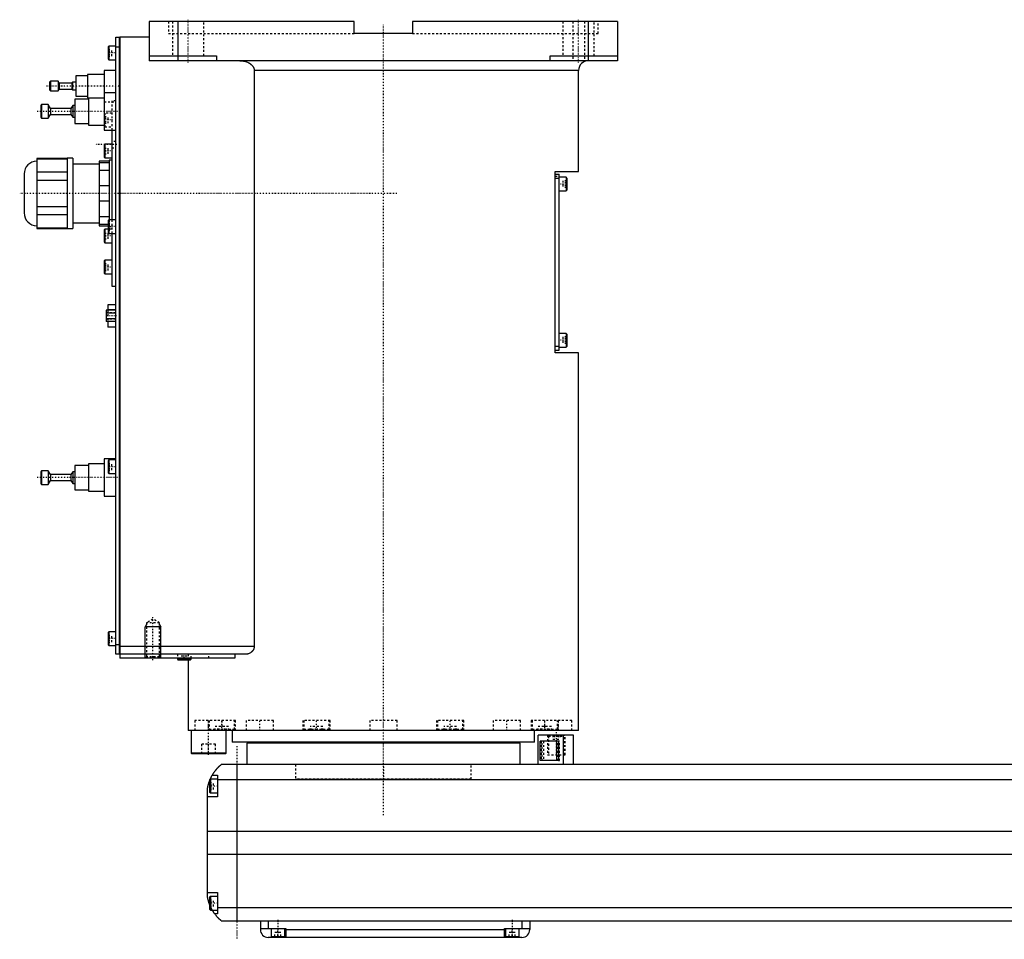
# Model space of a CAD drawing. Extents: x -186 to 906, y -136 to 719.
# Tile 1 of 5: x -186 to 318, y -82 to 389. Entities that reach past the tile are written whole.
import ezdxf

# ---------------------------------------------------------------- set-up
doc = ezdxf.new("R2010")
doc.units = 0
doc.linetypes.add('CENTER', pattern=[1.5, 0.45, -0.5, 0.05, -0.5])
doc.linetypes.add('DASHED', pattern=[2, 1, -1])
for name, color, linetype in [('AM_0', 7, 'CONTINUOUS'), ('AM_10', 7, 'CONTINUOUS'), ('AM_3', 7, 'DASHED'), ('AM_7', 7, 'CENTER')]:
    doc.layers.add(name, color=color, linetype=linetype)

msp = doc.modelspace()

# ---------------------------------------------------------------- linework, layer by layer
at = {"layer": 'AM_0', "color": 7, "linetype": 'CONTINUOUS'}
for p, q in [((-15, 388), (-120, 388)), ((-120, 388), (-120, 368)), ((-105, 368), (-105, 388)), ((-15, 382), (-15, 388)), ((15, 388), (15, 382)), ((120, 388), (15, 388)), ((105, 368), (105, 388)), ((120, 388), (120, 368)), ((-137, 64), (-137, 380)), ((-137, 380), (-135.05, 380)), ((-135.05, 64), (-135.05, 380)), ((-135, 379.95), (-135.05, 379.95)), ((-120, 380), (-135, 380)), ((-135, 380), (-135, 62)), ((15, 382), (-15, 382)), ((-140.6, 375.5), (-141, 375.1)), ((-141, 375.1), (-141, 368.9)), ((-137, 375.5), (-140.6, 375.5)), ((-140.6, 375.5), (-140.6, 368.5)), ((-135.05, 375), (-137, 375)), ((-135, 374.95), (-135.05, 374.95)), ((-141, 368.9), (-140.6, 368.5)), ((-140.6, 368.5), (-137, 368.5)), ((-120, 370.5), (-85.5, 370.5)), ((-85.5, 370.5), (-85.5, 368)), ((85.5, 370.5), (120, 370.5)), ((85.5, 368), (85.5, 370.5)), ((120, 368), (-120, 368)), ((-151.5, 360.25), (-157.5, 360.25)), ((-157.5, 360.25), (-157.5, 349.75)), ((-143, 361), (-151.5, 361)), ((-151.5, 361), (-151.5, 349)), ((-137, 363), (-143, 363)), ((-143, 363), (-143, 332.5)), ((-66.14, 363), (-66.14, 68)), ((100, 363), (-66.14, 363)), ((100, 311.3), (100, 363)), ((-170.5, 357.5), (-171, 357)), ((-171, 357), (-171, 353)), ((-166.6, 357.5), (-170.5, 357.5)), ((-170.5, 357.5), (-170.5, 352.5)), ((-166, 356.5), (-166.6, 357.5)), ((-166.6, 357.5), (-166.6, 352.5)), ((-166.6, 352.5), (-166, 353.5)), ((-159.5, 356.5), (-166, 356.5)), ((-166, 356.5), (-166, 353.5)), ((-166, 353.5), (-159.5, 353.5)), ((-159.2, 357), (-159.5, 356.5)), ((-159.5, 356.5), (-159.5, 353.5)), ((-159.5, 353.5), (-159.2, 353)), ((-157.5, 357), (-159.2, 357)), ((-159.2, 357), (-159.2, 353)), ((-171, 353), (-170.5, 352.5)), ((-170.5, 352.5), (-166.6, 352.5)), ((-159.2, 353), (-157.5, 353)), ((-151, 348.25), (-158, 348.25)), ((-158, 348.25), (-158, 335.75)), ((-157.5, 349.75), (-151.5, 349.75)), ((-151.5, 349), (-143, 349)), ((-151, 349), (-151, 335)), ((-137, 351.5), (-143, 351.5)), ((-175, 345.5), (-175.5, 345)), ((-175.5, 345), (-175.5, 339)), ((-171.7, 345.5), (-175, 345.5)), ((-175, 345.5), (-175, 338.5)), ((-170.5, 343.5), (-171.7, 345.5)), ((-171.7, 345.5), (-171.7, 338.5)), ((-160, 343.5), (-170.5, 343.5)), ((-170.5, 343.5), (-170.5, 340.5)), ((-159.1, 345), (-160, 343.5)), ((-160, 343.5), (-160, 340.5)), ((-158, 345), (-159.1, 345)), ((-159.1, 345), (-159.1, 339)), ((-175.5, 339), (-175, 338.5)), ((-175, 338.5), (-171.7, 338.5)), ((-171.7, 338.5), (-170.5, 340.5)), ((-170.5, 340.5), (-160, 340.5)), ((-160, 340.5), (-159.1, 339)), ((-159.1, 339), (-158, 339)), ((-158, 335.75), (-151, 335.75)), ((-151, 335), (-143, 335)), ((-143, 332.5), (-137, 332.5)), ((-139, 332.5), (-139, 286.5)), ((-142.6, 325.25), (-143, 324.85)), ((-143, 324.85), (-143, 318.65)), ((-139, 325.25), (-142.6, 325.25)), ((-142.6, 325.25), (-142.6, 318.25)), ((-162, 317.88), (-177.5, 317.88)), ((-177.5, 317.88), (-177.5, 282.12)), ((-177.5, 317.73), (-162, 317.73)), ((-159, 318), (-162, 318)), ((-162, 318), (-162, 282)), ((-159, 318), (-159, 282)), ((-143, 318.65), (-142.6, 318.25)), ((-142.6, 318.25), (-139, 318.25)), ((-145.5, 315), (-159, 315)), ((-140.5, 316.5), (-145.5, 316.5)), ((-145.5, 316.5), (-145.5, 283.5)), ((-145.5, 315.87), (-140.5, 315.87)), ((-139, 317), (-140.5, 317)), ((-140.5, 317), (-140.5, 286.48)), ((-184, 310), (-184, 290)), ((-162, 310.85), (-177.5, 310.85)), ((-140.5, 311.84), (-145.5, 311.84)), ((88, 218.3), (88, 311.3)), ((88, 311.3), (100, 311.3)), ((88, 309.8), (90, 309.8)), ((88, 307.8), (90, 307.8)), ((90, 219.8), (90, 309.8)), ((93.6, 308.3), (90, 308.3)), ((94, 307.9), (93.6, 308.3)), ((93.6, 308.3), (93.6, 301.3)), ((94, 307.9), (94, 301.7)), ((-177.5, 306.88), (-162, 306.88)), ((-145.5, 304.03), (-140.5, 304.03)), ((90, 301.3), (93.6, 301.3)), ((93.6, 301.3), (94, 301.7)), ((-162, 293.12), (-177.5, 293.12)), ((-140.5, 295.97), (-145.5, 295.97)), ((-177.5, 289.15), (-162, 289.15)), ((-145.5, 288.16), (-140.5, 288.16)), ((-159, 285), (-145.5, 285)), ((-141, 284.13), (-145.5, 284.13)), ((-145.5, 283.5), (-141, 283.5)), ((-140.6, 286.5), (-141, 286.1)), ((-141, 286.1), (-141, 279.9)), ((-137, 286.5), (-140.6, 286.5)), ((-140.6, 286.5), (-140.6, 279.5)), ((-162, 282.27), (-177.5, 282.27)), ((-177.5, 282.12), (-162, 282.12)), ((-162, 282), (-159, 282)), ((-142.6, 281.75), (-143, 281.35)), ((-143, 281.35), (-143, 275.15)), ((-141, 281.75), (-142.6, 281.75)), ((-142.6, 281.75), (-142.6, 274.75)), ((-141, 279.9), (-140.6, 279.5)), ((-140.6, 279.5), (-137, 279.5)), ((-139, 279.5), (-139, 252.5)), ((-143, 275.15), (-142.6, 274.75)), ((-142.6, 274.75), (-139, 274.75)), ((-142.6, 265.83), (-143, 265.43)), ((-143, 265.43), (-143, 259.23)), ((-139, 265.83), (-142.6, 265.83)), ((-142.6, 265.83), (-142.6, 258.83)), ((-143, 259.23), (-142.6, 258.83)), ((-142.6, 258.83), (-139, 258.83)), ((-139, 252.5), (-137, 252.5)), ((-137, 243), (-141.1, 243)), ((-141.1, 243), (-141.1, 240.19)), ((-137, 240.19), (-142, 240.19)), ((-142, 240.19), (-142, 234.41)), ((-137, 238.74), (-142, 238.74)), ((-137, 240.47), (-141.1, 240.47)), ((-137, 235.86), (-142, 235.86)), ((-137, 234.41), (-142, 234.41)), ((-141.1, 234.41), (-141.1, 231.6)), ((-137, 231.6), (-141.1, 231.6)), ((93.6, 228.3), (90, 228.3)), ((94, 227.9), (93.6, 228.3)), ((93.6, 228.3), (93.6, 221.3)), ((94, 227.9), (94, 221.7)), ((88, 221.8), (90, 221.8)), ((88, 219.8), (90, 219.8)), ((100, 218.3), (88, 218.3)), ((90, 221.3), (93.6, 221.3)), ((93.6, 221.3), (94, 221.7)), ((100, 25), (100, 218.3)), ((-143, 161.5), (-151, 161.5)), ((-151, 161.5), (-151, 147.5)), ((-137, 164), (-143, 164)), ((-143, 164), (-143, 145)), ((-140.6, 163.5), (-141, 163.1)), ((-141, 163.1), (-141, 156.9)), ((-137, 163.5), (-140.6, 163.5)), ((-140.6, 163.5), (-140.6, 156.5)), ((-175, 158), (-175.5, 157.5)), ((-175.5, 157.5), (-175.5, 151.5)), ((-171.7, 158), (-175, 158)), ((-175, 158), (-175, 151)), ((-170.5, 156), (-171.7, 158)), ((-171.7, 158), (-171.7, 151)), ((-159.1, 157.5), (-160, 156)), ((-158, 157.5), (-159.1, 157.5)), ((-159.1, 157.5), (-159.1, 151.5)), ((-151, 160.75), (-158, 160.75)), ((-158, 160.75), (-158, 148.25)), ((-141, 156.9), (-140.6, 156.5)), ((-140.6, 156.5), (-137, 156.5)), ((-175.5, 151.5), (-175, 151)), ((-171.7, 151), (-170.5, 153)), ((-160, 156), (-170.5, 156)), ((-170.5, 156), (-170.5, 153)), ((-170.5, 153), (-160, 153)), ((-160, 156), (-160, 153)), ((-160, 153), (-159.1, 151.5)), ((-159.1, 151.5), (-158, 151.5)), ((-175, 151), (-171.7, 151)), ((-158, 148.25), (-151, 148.25)), ((-151, 147.5), (-143, 147.5)), ((-143, 145), (-137, 145)), ((-140.6, 75.5), (-141, 75.1)), ((-141, 75.1), (-141, 68.9)), ((-137, 75.5), (-140.6, 75.5)), ((-140.6, 75.5), (-140.6, 68.5)), ((-141, 68.9), (-140.6, 68.5)), ((-140.6, 68.5), (-137, 68.5)), ((-137, 69), (-135.05, 69)), ((-135, 69.05), (-135.05, 69.05)), ((-66.14, 68), (-135, 68)), ((-135.05, 64), (-137, 64)), ((-135, 64.05), (-135.05, 64.05)), ((-70.42, 64), (-135, 64)), ((-75.99, 62), (-135, 62)), ((-105.5, 62), (-105.5, 61.4)), ((-105.5, 61.4), (-105.1, 61)), ((-98.5, 61.4), (-105.5, 61.4)), ((-98.9, 61), (-105.1, 61)), ((-100, 61), (-100, 25)), ((-98.9, 61), (-98.5, 61.4)), ((-98.5, 61.4), (-98.5, 62)), ((-75.99, 64), (-75.99, 62)), ((100, 25), (-100, 25)), ((-98.5, 25), (-98.5, 13.4)), ((-88.79, 25.01), (-88.79, 25)), ((-80.5, 13.4), (-80.5, 25)), ((-77.5, 25), (-77.5, 19)), ((-40.35, 25), (-40.35, 25)), ((77.5, 19), (77.5, 25)), ((79.35, 7.5), (79.35, 22.5)), ((97.35, 22.5), (79.35, 22.5)), ((88.79, 25), (88.79, 25.01)), ((92.35, 7.5), (92.35, 22.5)), ((97.35, 7.5), (97.35, 22.5)), ((77.5, 19), (-77.5, 19)), ((-70, 18.5), (-70, 7.5)), ((70, 18.5), (-70, 18.5)), ((-55, 19), (-55, 18.5)), ((55, 18.5), (55, 19)), ((70, 7.5), (70, 18.5)), ((89.75, 19.5), (80.32, 19.5)), ((80.32, 9.5), (80.32, 19.5)), ((88.64, 19.5), (88.64, 9.5)), ((89.75, 19.5), (89.75, 9.5)), ((-98.5, 13.4), (-98.1, 13)), ((-80.5, 13.4), (-98.5, 13.4)), ((-80.9, 13), (-98.1, 13)), ((-80.9, 13), (-80.5, 13.4)), ((517, 7.5), (-83, 7.5)), ((-75, 7.5), (-75, -72.5)), ((89.75, 9.5), (80.32, 9.5)), ((-88.6, 0), (-89, -0.4)), ((-85, 0), (-88.6, 0)), ((-88.6, 0), (-88.6, -7)), ((-87.65, 2), (-85, 2)), ((-85, 2), (-85, -9)), ((-90, -60.5), (-90, -4.5)), ((-89, -0.4), (-89, -6.6)), ((-85, -0.2), (519, -0.2)), ((-85, -9), (-90, -9)), ((-89, -6.6), (-88.6, -7)), ((-88.6, -7), (-85, -7)), ((-90, -26.54), (524, -26.54)), ((-90, -38.4), (524, -38.4)), ((-90, -58), (-85, -58)), ((-88.6, -60), (-89, -60.4)), ((-89, -60.4), (-89, -66.6)), ((-85, -60), (-88.6, -60)), ((-88.6, -60), (-88.6, -67)), ((-85, -58), (-85, -69)), ((-89, -66.6), (-88.6, -67)), ((-88.6, -67), (-85, -67)), ((-85, -69), (-86.34, -69)), ((-85, -65.78), (519, -65.78)), ((-83, -72.5), (517, -72.5)), ((-63, -72.5), (-63, -77)), ((-59, -72.5), (-59, -76.5)), ((71, -72.5), (71, -76.5)), ((75, -72.5), (75, -77)), ((-63, -76.5), (-50, -76.5)), ((-57.5, -76.5), (-57.5, -80.5)), ((-57.5, -80.5), (-50.5, -80.5)), ((-54, -81), (-54, -80.5)), ((-50.5, -80.5), (-50.5, -76.5)), ((-50, -76.5), (-50, -81)), ((-50, -77), (62, -77)), ((62, -76.5), (75, -76.5)), ((62, -81), (62, -76.5)), ((62.5, -76.5), (62.5, -80.5)), ((62.5, -80.5), (69.5, -80.5)), ((66, -81), (66, -80.5)), ((69.5, -80.5), (69.5, -76.5)), ((71, -81), (-59, -81))]:
    msp.add_line(p, q, dxfattribs=at)
for points in [[(-73.48, 368, 0), (-73.23, 368, 0), (-72.69, 367.97, 0), (-72.14, 367.91, 0), (-71.86, 367.87, 0), (-71.59, 367.82, 0), (-71.05, 367.7, 0), (-70.53, 367.56, 0), (-70.04, 367.4, 0), (-69.53, 367.19, 0), (-69.24, 367.05, 0), (-69.16, 367.01, 0), (-69.07, 366.97, 0), (-69.03, 366.95, 0), (-68.99, 366.93, 0), (-68.91, 366.88, 0), (-68.83, 366.84, 0), (-68.79, 366.81, 0), (-68.75, 366.79, 0), (-68.67, 366.74, 0), (-68.59, 366.7, 0), (-68.55, 366.67, 0), (-68.51, 366.65, 0), (-68.44, 366.6, 0), (-68.36, 366.55, 0), (-68.29, 366.5, 0), (-68.21, 366.45, 0), (-68.14, 366.4, 0), (-68.11, 366.37, 0), (-68.07, 366.35, 0), (-68, 366.29, 0), (-67.93, 366.24, 0), (-67.87, 366.19, 0), (-67.8, 366.13, 0), (-67.73, 366.08, 0), (-67.7, 366.05, 0), (-67.66, 366.02, 0), (-67.6, 365.96, 0), (-67.53, 365.89, 0), (-67.46, 365.83, 0), (-67.4, 365.77, 0), (-67.33, 365.7, 0), (-67.3, 365.67, 0), (-67.27, 365.63, 0), (-67.21, 365.56, 0), (-67.15, 365.49, 0), (-67.09, 365.42, 0), (-67.03, 365.35, 0), (-66.97, 365.28, 0), (-66.94, 365.24, 0), (-66.92, 365.21, 0), (-66.86, 365.13, 0), (-66.81, 365.06, 0), (-66.76, 364.98, 0), (-66.71, 364.91, 0), (-66.67, 364.83, 0), (-66.65, 364.79, 0), (-66.62, 364.76, 0), (-66.58, 364.68, 0), (-66.54, 364.6, 0), (-66.52, 364.57, 0), (-66.5, 364.53, 0), (-66.47, 364.45, 0), (-66.43, 364.37, 0), (-66.41, 364.32, 0), (-66.4, 364.28, 0), (-66.36, 364.2, 0), (-66.33, 364.11, 0), (-66.3, 364.02, 0), (-66.28, 363.94, 0), (-66.25, 363.85, 0), (-66.24, 363.8, 0), (-66.23, 363.76, 0), (-66.21, 363.67, 0), (-66.19, 363.58, 0), (-66.18, 363.49, 0), (-66.17, 363.4, 0), (-66.16, 363.31, 0), (-66.15, 363.26, 0), (-66.15, 363.22, 0), (-66.15, 363.13, 0), (-66.14, 363.04, 0), (-66.14, 363, 0)], [(-66.14, 68, 0), (-66.14, 67.97, 0), (-66.15, 67.9, 0), (-66.15, 67.83, 0), (-66.15, 67.79, 0), (-66.15, 67.76, 0), (-66.16, 67.69, 0), (-66.16, 67.62, 0), (-66.17, 67.55, 0), (-66.18, 67.48, 0), (-66.19, 67.41, 0), (-66.2, 67.38, 0), (-66.21, 67.34, 0), (-66.22, 67.27, 0), (-66.23, 67.21, 0), (-66.25, 67.14, 0), (-66.27, 67.07, 0), (-66.29, 67, 0), (-66.3, 66.97, 0), (-66.31, 66.94, 0), (-66.33, 66.87, 0), (-66.35, 66.81, 0), (-66.36, 66.77, 0), (-66.37, 66.74, 0), (-66.4, 66.68, 0), (-66.42, 66.61, 0), (-66.44, 66.58, 0), (-66.45, 66.55, 0), (-66.48, 66.49, 0), (-66.51, 66.43, 0), (-66.54, 66.37, 0), (-66.57, 66.31, 0), (-66.6, 66.25, 0), (-66.62, 66.22, 0), (-66.63, 66.19, 0), (-66.67, 66.13, 0), (-66.7, 66.07, 0), (-66.74, 66.02, 0), (-66.77, 65.96, 0), (-66.81, 65.91, 0), (-66.83, 65.88, 0), (-66.84, 65.86, 0), (-66.88, 65.8, 0), (-66.92, 65.75, 0), (-66.96, 65.7, 0), (-67, 65.65, 0), (-67.04, 65.6, 0), (-67.06, 65.58, 0), (-67.08, 65.56, 0), (-67.12, 65.51, 0), (-67.16, 65.47, 0), (-67.2, 65.42, 0), (-67.24, 65.38, 0), (-67.28, 65.34, 0), (-67.3, 65.32, 0), (-67.32, 65.3, 0), (-67.36, 65.25, 0), (-67.4, 65.21, 0), (-67.45, 65.17, 0), (-67.49, 65.14, 0), (-67.53, 65.1, 0), (-67.55, 65.08, 0), (-67.58, 65.06, 0), (-67.62, 65.02, 0), (-67.67, 64.99, 0), (-67.69, 64.97, 0), (-67.83, 64.86, 0), (-68.12, 64.67, 0), (-68.41, 64.5, 0), (-68.72, 64.36, 0), (-69.03, 64.24, 0), (-69.34, 64.14, 0), (-69.5, 64.1, 0), (-69.66, 64.07, 0), (-69.97, 64.02, 0), (-70.27, 64, 0), (-70.42, 64, 0)], [(-87.65, 2, 0), (-87.62, 2.05, 0), (-87.57, 2.14, 0), (-87.52, 2.23, 0), (-87.49, 2.27, 0), (-87.46, 2.32, 0), (-87.41, 2.41, 0), (-87.35, 2.5, 0), (-87.3, 2.59, 0), (-87.24, 2.68, 0), (-87.19, 2.76, 0), (-87.16, 2.81, 0), (-87.13, 2.85, 0), (-87.07, 2.94, 0), (-87.02, 3.03, 0), (-86.96, 3.11, 0), (-86.9, 3.2, 0), (-86.85, 3.28, 0), (-86.82, 3.33, 0), (-86.79, 3.37, 0), (-86.73, 3.45, 0), (-86.67, 3.53, 0), (-86.64, 3.58, 0), (-86.62, 3.62, 0), (-86.56, 3.7, 0), (-86.5, 3.78, 0), (-86.47, 3.82, 0), (-86.44, 3.86, 0), (-86.38, 3.94, 0), (-86.33, 4.01, 0), (-86.27, 4.09, 0), (-86.21, 4.17, 0), (-86.15, 4.24, 0), (-86.12, 4.28, 0), (-86.1, 4.32, 0), (-86.04, 4.39, 0), (-85.98, 4.46, 0), (-85.92, 4.54, 0), (-85.87, 4.61, 0), (-85.81, 4.68, 0), (-85.78, 4.71, 0), (-85.75, 4.75, 0), (-85.69, 4.82, 0), (-85.64, 4.89, 0), (-85.58, 4.95, 0), (-85.52, 5.02, 0), (-85.47, 5.08, 0), (-85.44, 5.12, 0), (-85.41, 5.15, 0), (-85.36, 5.21, 0), (-85.3, 5.28, 0), (-85.25, 5.34, 0), (-85.19, 5.4, 0), (-85.14, 5.46, 0), (-85.11, 5.49, 0), (-85.08, 5.52, 0), (-85.03, 5.58, 0), (-84.97, 5.64, 0), (-84.92, 5.7, 0), (-84.87, 5.75, 0), (-84.81, 5.81, 0), (-84.79, 5.84, 0), (-84.76, 5.87, 0), (-84.71, 5.92, 0), (-84.66, 5.98, 0), (-84.63, 6, 0), (-84.6, 6.03, 0), (-84.55, 6.08, 0), (-84.5, 6.13, 0), (-84.48, 6.16, 0), (-84.45, 6.18, 0), (-84.4, 6.23, 0), (-84.35, 6.28, 0), (-84.3, 6.33, 0), (-84.25, 6.38, 0), (-84.2, 6.43, 0), (-84.18, 6.45, 0), (-84.16, 6.47, 0), (-84.11, 6.52, 0), (-84.06, 6.56, 0), (-84.02, 6.61, 0), (-83.97, 6.65, 0), (-83.93, 6.69, 0), (-83.9, 6.71, 0), (-83.88, 6.73, 0), (-83.84, 6.77, 0), (-83.8, 6.81, 0), (-83.75, 6.85, 0), (-83.71, 6.88, 0), (-83.67, 6.92, 0), (-83.66, 6.94, 0), (-83.64, 6.95, 0), (-83.6, 6.99, 0), (-83.56, 7.02, 0), (-83.53, 7.05, 0), (-83.49, 7.08, 0), (-83.46, 7.11, 0), (-83.44, 7.13, 0), (-83.43, 7.14, 0), (-83.39, 7.17, 0), (-83.36, 7.19, 0), (-83.34, 7.22, 0), (-83.31, 7.24, 0), (-83.28, 7.27, 0), (-83.27, 7.28, 0), (-83.25, 7.29, 0), (-83.23, 7.31, 0), (-83.21, 7.33, 0), (-83.2, 7.34, 0), (-83.18, 7.35, 0), (-83.16, 7.36, 0), (-83.14, 7.38, 0), (-83.13, 7.39, 0), (-83.13, 7.4, 0), (-83.11, 7.41, 0), (-83.09, 7.42, 0), (-83.08, 7.44, 0), (-83.06, 7.45, 0), (-83.05, 7.46, 0), (-83.05, 7.46, 0), (-83.04, 7.47, 0), (-83.03, 7.47, 0), (-83.02, 7.48, 0), (-83.02, 7.49, 0), (-83.01, 7.49, 0), (-83.01, 7.49, 0), (-83.01, 7.5, 0), (-83, 7.5, 0), (-83, 7.5, 0), (-83, 7.5, 0), (-83, 7.5, 0)], [(-88.69, -0.09, 0), (-88.65, 0.01, 0), (-88.56, 0.21, 0), (-88.47, 0.4, 0), (-88.43, 0.49, 0), (-88.39, 0.58, 0), (-88.31, 0.76, 0), (-88.22, 0.92, 0), (-88.14, 1.08, 0), (-88.07, 1.23, 0), (-88, 1.36, 0), (-87.96, 1.43, 0), (-87.93, 1.49, 0), (-87.87, 1.6, 0), (-87.82, 1.7, 0), (-87.77, 1.79, 0), (-87.73, 1.86, 0), (-87.7, 1.91, 0), (-87.68, 1.94, 0), (-87.67, 1.96, 0), (-87.66, 1.98, 0), (-87.65, 2, 0), (-87.65, 2, 0)], [(-90, -4.5, 0), (-89.98, -4.39, 0), (-89.94, -4.18, 0), (-89.9, -3.97, 0), (-89.88, -3.87, 0), (-89.86, -3.77, 0), (-89.81, -3.56, 0), (-89.77, -3.36, 0), (-89.72, -3.15, 0), (-89.66, -2.95, 0), (-89.61, -2.74, 0), (-89.58, -2.64, 0), (-89.55, -2.54, 0), (-89.49, -2.33, 0), (-89.43, -2.13, 0), (-89.37, -1.92, 0), (-89.31, -1.72, 0), (-89.24, -1.52, 0), (-89.21, -1.43, 0), (-89.17, -1.33, 0), (-89.1, -1.14, 0), (-89.03, -0.95, 0), (-89, -0.86, 0)], [(-89, -64.14, 0), (-89.04, -64.04, 0), (-89.11, -63.84, 0), (-89.18, -63.64, 0), (-89.22, -63.54, 0), (-89.25, -63.44, 0), (-89.32, -63.24, 0), (-89.38, -63.03, 0), (-89.45, -62.82, 0), (-89.51, -62.61, 0), (-89.57, -62.41, 0), (-89.6, -62.3, 0), (-89.63, -62.2, 0), (-89.68, -61.99, 0), (-89.73, -61.78, 0), (-89.78, -61.57, 0), (-89.83, -61.37, 0), (-89.87, -61.17, 0), (-89.89, -61.07, 0), (-89.91, -60.97, 0), (-89.95, -60.78, 0), (-89.98, -60.59, 0), (-90, -60.5, 0)], [(-86.34, -69, 0), (-86.34, -69, 0), (-86.35, -68.98, 0), (-86.37, -68.96, 0), (-86.38, -68.94, 0), (-86.4, -68.92, 0), (-86.44, -68.86, 0), (-86.49, -68.79, 0), (-86.55, -68.71, 0), (-86.62, -68.61, 0), (-86.7, -68.5, 0), (-86.74, -68.44, 0), (-86.78, -68.38, 0), (-86.87, -68.25, 0), (-86.96, -68.11, 0), (-87.06, -67.96, 0), (-87.16, -67.8, 0), (-87.27, -67.64, 0), (-87.32, -67.55, 0), (-87.37, -67.47, 0), (-87.48, -67.29, 0), (-87.59, -67.1, 0), (-87.65, -67, 0)], [(-83, -72.5, 0), (-83, -72.5, 0), (-83.01, -72.49, 0), (-83.02, -72.49, 0), (-83.02, -72.48, 0), (-83.03, -72.48, 0), (-83.03, -72.48, 0), (-83.04, -72.47, 0), (-83.04, -72.46, 0), (-83.05, -72.46, 0), (-83.06, -72.45, 0), (-83.07, -72.44, 0), (-83.07, -72.44, 0), (-83.08, -72.43, 0), (-83.09, -72.43, 0), (-83.1, -72.42, 0), (-83.11, -72.41, 0), (-83.11, -72.41, 0), (-83.13, -72.39, 0), (-83.14, -72.38, 0), (-83.15, -72.38, 0), (-83.16, -72.37, 0), (-83.17, -72.36, 0), (-83.19, -72.34, 0), (-83.21, -72.33, 0), (-83.22, -72.31, 0), (-83.24, -72.3, 0), (-83.25, -72.29, 0), (-83.26, -72.28, 0), (-83.28, -72.26, 0), (-83.3, -72.25, 0), (-83.32, -72.23, 0), (-83.35, -72.21, 0), (-83.37, -72.19, 0), (-83.38, -72.18, 0), (-83.39, -72.17, 0), (-83.42, -72.15, 0), (-83.44, -72.13, 0), (-83.47, -72.1, 0), (-83.49, -72.08, 0), (-83.52, -72.06, 0), (-83.54, -72.04, 0), (-83.55, -72.03, 0), (-83.58, -72.01, 0), (-83.61, -71.98, 0), (-83.64, -71.95, 0), (-83.67, -71.93, 0), (-83.7, -71.9, 0), (-83.71, -71.89, 0), (-83.73, -71.87, 0), (-83.76, -71.84, 0), (-83.79, -71.81, 0), (-83.83, -71.78, 0), (-83.86, -71.75, 0), (-83.89, -71.72, 0), (-83.91, -71.7, 0), (-83.93, -71.69, 0), (-83.96, -71.65, 0), (-84, -71.62, 0), (-84.02, -71.6, 0), (-84.04, -71.59, 0), (-84.07, -71.55, 0), (-84.11, -71.52, 0), (-84.13, -71.5, 0), (-84.15, -71.48, 0), (-84.19, -71.44, 0), (-84.22, -71.41, 0), (-84.26, -71.37, 0), (-84.3, -71.33, 0), (-84.34, -71.29, 0), (-84.36, -71.27, 0), (-84.38, -71.25, 0), (-84.42, -71.21, 0), (-84.46, -71.17, 0), (-84.6, -71.03, 0), (-84.86, -70.77, 0), (-85.11, -70.49, 0), (-85.38, -70.19, 0), (-85.51, -70.03, 0), (-85.65, -69.87, 0), (-85.92, -69.54, 0), (-86.2, -69.18, 0), (-86.34, -69, 0)]]:
    msp.add_polyline3d(points, dxfattribs=at)
for centre, radius, start, end in [((105, 363), 5, 90, 180), ((-177.5, 310), 6.5, 90, 180), ((-177.5, 290), 6.5, 180, 270), ((-59, -77), 4, 180, 270), ((71, -77), 4, 270, 0)]:
    msp.add_arc(centre, radius, start, end, dxfattribs=at)
at = {"layer": 'AM_10', "color": 7, "linetype": 'CONTINUOUS'}
for p, q in [((-121.32, 79.17), (-122, 78)), ((-114, 78), (-122, 78)), ((-122, 62), (-122, 78)), ((-114.68, 79.17), (-114, 78)), ((-114, 62), (-114, 78))]:
    msp.add_line(p, q, dxfattribs=at)
at = {"layer": 'AM_3', "color": 6, "linetype": 'DASHED'}
for p, q in [((-110, 388), (-110, 382)), ((-108, 388), (-108, 370.5)), ((-92, 370.5), (-92, 388)), ((92, 388), (92, 370.5)), ((97, 388), (97, 368)), ((103, 388), (103, 368)), ((108, 370.5), (108, 388)), ((110, 382), (110, 388)), ((-110, 382), (-15, 382)), ((15, 382), (110, 382)), ((-141, 373.73), (-139, 373.73)), ((-139, 370.27), (-139, 373.73)), ((-141, 372.87), (-139, 372.87)), ((-141, 371.13), (-139, 371.13)), ((-141, 370.27), (-139, 370.27)), ((-143, 347), (-137, 347)), ((-137, 347.5), (-139, 347.5)), ((-139, 347.5), (-139, 332.5)), ((-142.6, 341.17), (-143, 340.77)), ((-143, 339.4), (-141, 339.4)), ((-143, 338.54), (-141, 338.54)), ((-139, 341.17), (-142.6, 341.17)), ((-142.6, 341.17), (-142.6, 334.17)), ((-141, 335.94), (-141, 339.4)), ((-143, 336.81), (-141, 336.81)), ((-143, 335.94), (-141, 335.94)), ((-143, 334.57), (-142.6, 334.17)), ((-142.6, 334.17), (-139, 334.17)), ((-143, 323.25), (-141, 323.25)), ((-141, 320.25), (-141, 323.25)), ((-137, 326.65), (-139, 326.65)), ((-139, 323.35), (-137, 323.35)), ((-143, 321.75), (-141, 321.75)), ((-143, 320.25), (-141, 320.25)), ((88, 308.8), (90, 308.8)), ((94, 306.53), (92, 306.53)), ((92, 306.53), (92, 303.07)), ((94, 305.67), (92, 305.67)), ((94, 303.93), (92, 303.93)), ((94, 303.07), (92, 303.07)), ((-141, 284.73), (-139, 284.73)), ((-140.5, 284.13), (-141, 284.13)), ((-141, 283.87), (-139, 283.87)), ((-141, 283.5), (-140.5, 283.5)), ((-140.5, 286.48), (-140.5, 283)), ((-140.5, 283), (-139, 283)), ((-139, 286.5), (-139, 279.5)), ((-143, 279.75), (-141, 279.75)), ((-143, 278.25), (-141, 278.25)), ((-141, 282.13), (-139, 282.13)), ((-139, 281.75), (-141, 281.75)), ((-141, 281.27), (-139, 281.27)), ((-141, 276.75), (-141, 279.75)), ((-143, 276.75), (-141, 276.75)), ((-143, 264.06), (-141, 264.06)), ((-143, 263.19), (-141, 263.19)), ((-141, 260.6), (-141, 264.06)), ((-143, 261.46), (-141, 261.46)), ((-143, 260.6), (-141, 260.6)), ((-137, 238.85), (-142, 238.85)), ((-141.1, 240.19), (-141.1, 234.41)), ((-142, 235.75), (-137, 235.75)), ((-137, 235.87), (-141.1, 235.87)), ((94, 226.53), (92, 226.53)), ((92, 226.53), (92, 223.07)), ((94, 225.67), (92, 225.67)), ((94, 223.93), (92, 223.93)), ((94, 223.07), (92, 223.07)), ((-141, 161.73), (-139, 161.73)), ((-139, 158.27), (-139, 161.73)), ((-141, 160.87), (-139, 160.87)), ((-141, 159.13), (-139, 159.13)), ((-141, 158.27), (-139, 158.27)), ((-118, 82), (-121.32, 80.08)), ((-114.68, 80.08), (-118, 82)), ((-121.32, 80.08), (-121.32, 62.68)), ((-114.68, 80.08), (-121.32, 80.08)), ((-114.68, 62.68), (-114.68, 80.08)), ((-141, 73.73), (-139, 73.73)), ((-141, 72.87), (-139, 72.87)), ((-141, 71.13), (-139, 71.13)), ((-139, 70.27), (-139, 73.73)), ((-141, 70.27), (-139, 70.27)), ((-121.32, 62.68), (-122, 62)), ((-114.68, 62.68), (-121.32, 62.68)), ((-114, 62), (-114.68, 62.68)), ((-105.5, 64), (-105.5, 62)), ((-103.5, 61), (-103.5, 63)), ((-100.5, 63), (-103.5, 63)), ((-102, 61), (-102, 63)), ((-100.5, 61), (-100.5, 63)), ((-100, 64), (-100, 61)), ((-98.9, 61), (-100, 61)), ((-98.5, 62), (-98.5, 64)), ((-89.3, 62), (-89.3, 64)), ((-96.5, 30), (-96.5, 25)), ((-75.69, 30), (-96.5, 30)), ((-89.69, 30), (-89.69, 25)), ((-89.19, 30), (-89.19, 25.4)), ((-89.19, 25.4), (-88.79, 25.01)), ((-76.19, 25.4), (-89.19, 25.4)), ((-86.12, 25), (-86.12, 27)), ((-79.25, 27), (-86.12, 27)), ((-84.8, 25), (-84.8, 27)), ((-84.01, 25), (-84.01, 27)), ((-82.5, 25), (-82.5, 30)), ((-81.36, 25), (-81.36, 27)), ((-80.58, 25), (-80.58, 27)), ((-79.25, 25), (-79.25, 27)), ((-76.59, 25), (-76.19, 25.4)), ((-76.19, 25.4), (-76.19, 30)), ((-75.69, 25), (-75.69, 30)), ((-70.29, 30), (-70.29, 25)), ((-56.29, 30), (-70.29, 30)), ((-56.29, 25), (-56.29, 30)), ((-41.25, 30), (-41.25, 25)), ((-27.25, 30), (-41.25, 30)), ((-40.75, 30), (-40.75, 25.4)), ((-40.75, 25.4), (-40.35, 25)), ((-27.75, 25.4), (-40.75, 25.4)), ((-37.45, 25), (-37.45, 27)), ((-31.05, 27), (-37.45, 27)), ((-37, 25), (-37, 27)), ((-34.7, 25), (-34.7, 27)), ((-33.8, 25), (-33.8, 27)), ((-31.5, 25), (-31.5, 27)), ((-31.05, 25), (-31.05, 27)), ((-28.15, 25), (-27.75, 25.4)), ((-27.75, 25.4), (-27.75, 30)), ((-27.25, 25), (-27.25, 30)), ((-7, 30), (-7, 25)), ((7, 30), (-7, 30)), ((7, 25), (7, 30)), ((27.25, 30), (27.25, 25)), ((41.25, 30), (27.25, 30)), ((27.75, 30), (27.75, 25.4)), ((27.75, 25.4), (28.15, 25)), ((40.75, 25.4), (27.75, 25.4)), ((31.05, 25), (31.05, 27)), ((37.45, 27), (31.05, 27)), ((31.5, 25), (31.5, 27)), ((33.8, 25), (33.8, 27)), ((34.7, 25), (34.7, 27)), ((37, 25), (37, 27)), ((37.45, 25), (37.45, 27)), ((40.35, 25), (40.75, 25.4)), ((40.75, 25.4), (40.75, 30)), ((41.25, 25), (41.25, 30)), ((56.29, 30), (56.29, 25)), ((70.29, 30), (56.29, 30)), ((70.29, 25), (70.29, 30)), ((75.69, 30), (75.69, 25)), ((96.5, 30), (75.69, 30)), ((76.19, 30), (76.19, 25.4)), ((76.19, 25.4), (76.59, 25)), ((89.19, 25.4), (76.19, 25.4)), ((79.25, 25), (79.25, 27)), ((86.12, 27), (79.25, 27)), ((80.58, 25), (80.58, 27)), ((81.36, 25), (81.36, 27)), ((82.5, 30), (82.5, 25)), ((84.01, 25), (84.01, 27)), ((84.8, 25), (84.8, 27)), ((86.12, 25), (86.12, 27)), ((88.79, 25.01), (89.19, 25.4)), ((89.19, 25.4), (89.19, 30)), ((89.69, 25), (89.69, 30)), ((96.5, 25), (96.5, 30)), ((84.1, 22.5), (84.1, 12.5)), ((85, 22.5), (84.6, 22.1)), ((84.6, 22.1), (84.6, 12.5)), ((84.6, 22.1), (92.6, 22.1)), ((86.87, 22.5), (86.87, 20.5)), ((86.87, 20.5), (90.33, 20.5)), ((87.73, 22.5), (87.73, 20.5)), ((89.47, 22.5), (89.47, 20.5)), ((90.33, 22.5), (90.33, 20.5)), ((92.6, 22.1), (92.2, 22.5)), ((92.6, 12.5), (92.6, 22.1)), ((93.1, 12.5), (93.1, 22.5)), ((-93, 13), (-93, 18)), ((-86, 18), (-93, 18)), ((-89.5, 13), (-89.5, 18)), ((-86, 13), (-86, 18)), ((80.84, 19.5), (80.84, 9.5)), ((81.43, 9.5), (81.43, 19.5)), ((81.95, 19.5), (81.95, 9.5)), ((90.27, 19.5), (88.64, 19.5)), ((89.16, 9.5), (89.16, 19.5)), ((90.27, 9.5), (90.27, 19.5)), ((84.1, 12.5), (93.1, 12.5)), ((-45, 7.5), (-45, 0)), ((-45, 7.5), (-45, 0)), ((45, 0), (45, 7.5)), ((45, 0), (45, 7.5)), ((89.75, 9.5), (90.27, 9.5)), ((-45, 0), (45, 0)), ((45, 0), (-45, 0)), ((-89, -1.77), (-87, -1.77)), ((-89, -2.63), (-87, -2.63)), ((-89, -4.37), (-87, -4.37)), ((-87, -5.23), (-87, -1.77)), ((-89, -5.23), (-87, -5.23)), ((-89, -61.77), (-87, -61.77)), ((-89, -62.63), (-87, -62.63)), ((-89, -64.37), (-87, -64.37)), ((-89, -65.23), (-87, -65.23)), ((-87, -65.23), (-87, -61.77)), ((-55.5, -80.5), (-55.5, -78.5)), ((-52.5, -78.5), (-55.5, -78.5)), ((-54, -80.5), (-54, -76.5)), ((-52.5, -80.5), (-52.5, -78.5)), ((64.5, -80.5), (64.5, -78.5)), ((67.5, -78.5), (64.5, -78.5)), ((66, -80.5), (66, -76.5)), ((67.5, -80.5), (67.5, -78.5))]:
    msp.add_line(p, q, dxfattribs=at)
for points in [[(-89, -0.86, 0), (-88.95, -0.72, 0), (-88.84, -0.46, 0), (-88.74, -0.21, 0), (-88.69, -0.09, 0)], [(-87.65, -67, 0), (-87.69, -66.93, 0), (-87.76, -66.8, 0), (-87.84, -66.66, 0), (-87.88, -66.59, 0), (-87.92, -66.51, 0), (-88, -66.37, 0), (-88.08, -66.22, 0), (-88.15, -66.06, 0), (-88.23, -65.91, 0), (-88.31, -65.75, 0), (-88.35, -65.67, 0), (-88.39, -65.59, 0), (-88.46, -65.42, 0), (-88.54, -65.26, 0), (-88.61, -65.09, 0), (-88.69, -64.92, 0), (-88.76, -64.75, 0), (-88.8, -64.66, 0), (-88.83, -64.57, 0), (-88.9, -64.4, 0), (-88.97, -64.23, 0), (-89, -64.14, 0)]]:
    msp.add_polyline3d(points, dxfattribs=at)
at = {"layer": 'AM_7', "color": 4, "linetype": 'CENTER'}
for p, q in [((-100, 367), (-100, 389)), ((100, 367), (100, 389)), ((0, -18.4), (0, 386.4)), ((-136.8, 372), (-141.2, 372)), ((-135.3, 355), (-172.7, 355)), ((-135.07, 342), (-177.43, 342)), ((-138.8, 337.67), (-143.2, 337.67)), ((-136.5, 325), (-147.5, 325)), ((-138.8, 321.75), (-143.2, 321.75)), ((94.2, 304.8), (89.8, 304.8)), ((6.95, 300), (-186.25, 300)), ((-136.8, 283), (-141.2, 283)), ((-138.8, 278.25), (-143.2, 278.25)), ((-138.8, 262.33), (-143.2, 262.33)), ((-136.75, 237.3), (-142.25, 237.3)), ((94.2, 224.8), (89.8, 224.8)), ((-136.8, 160), (-141.2, 160)), ((-135.07, 154.5), (-177.43, 154.5)), ((-118, 61), (-118, 83)), ((-136.8, 72), (-141.2, 72)), ((-102, 60.85), (-102, 64.15)), ((-89.5, 12.4), (-89.5, 30.25)), ((-82.69, 24.75), (-82.69, 30.25)), ((-63.29, 24.75), (-63.29, 30.25)), ((-34.25, 24.75), (-34.25, 30.25)), ((34.25, 24.75), (34.25, 30.25)), ((63.29, 24.75), (63.29, 30.25)), ((82.69, 24.75), (82.69, 30.25)), ((89.5, 24.75), (89.5, 30.25)), ((88.6, 24.05), (88.6, 11.95)), ((-75, 17), (-75, -82)), ((0, 7.88), (0, -0.38)), ((-84.8, -3.5), (-89.2, -3.5)), ((-84.8, -63.5), (-89.2, -63.5)), ((-54, -72.1), (-54, -80.9)), ((66, -72.1), (66, -80.9))]:
    msp.add_line(p, q, dxfattribs=at)

doc.saveas('drawing.dxf')
